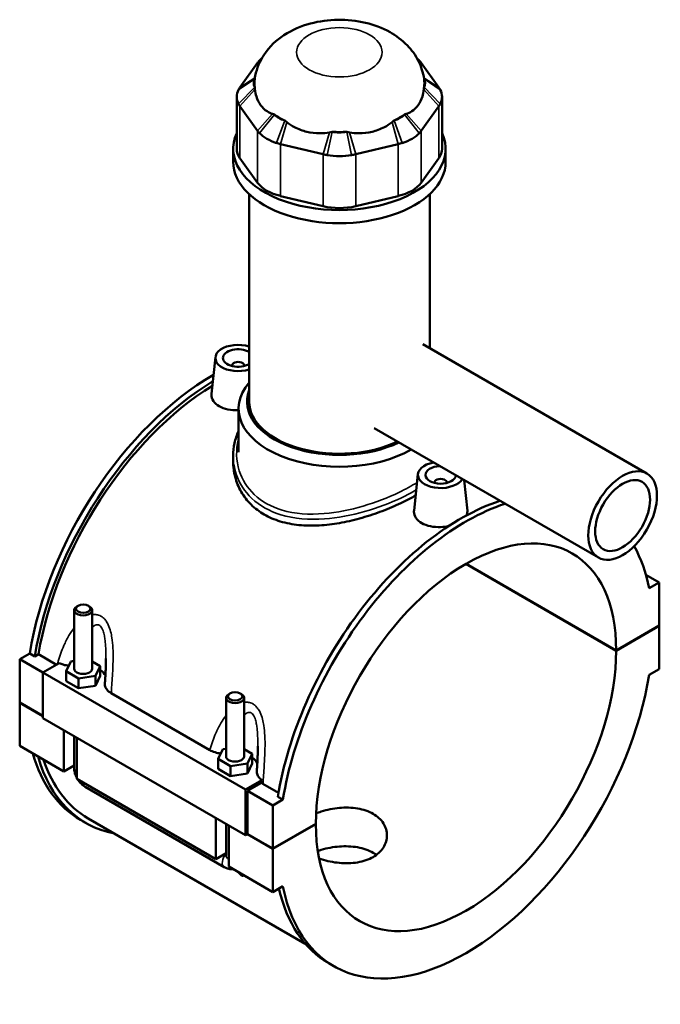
# Model space of a CAD drawing. Header units: millimetres. Extents: x -255 to 976, y -117 to 1166.
# Tile 8 of 9: x -112 to 99, y 842 to 1166. Entities that reach past the tile are written whole.
import ezdxf

# ---------------------------------------------------------------- set-up
doc = ezdxf.new("R2010")
doc.units = ezdxf.units.MM
doc.layers.add('Visible (ANSI)', color=7, linetype='Continuous', lineweight=50)
doc.layers.add('Visible Narrow (ANSI)', color=7, linetype='Continuous', lineweight=35)

msp = doc.modelspace()

# ---------------------------------------------------------------- linework, layer by layer
at = {"layer": 'Visible (ANSI)'}
for p, q in [((-33.26, 1151.83), (-39.07, 1143.73)), ((26.49, 1143.73), (20.68, 1151.83)), ((-40.14, 1140.64), (-40.14, 1123.53)), ((27.55, 1140.64), (27.55, 1123.53)), ((-39.07, 1137.54), (-33.26, 1129.44)), ((20.68, 1129.44), (26.49, 1137.54)), ((-41.29, 1119.2), (-41.29, 1123.53)), ((-25.68, 1125.07), (-11.65, 1121.71)), ((-0.93, 1121.71), (13.1, 1125.07)), ((28.71, 1119.2), (28.71, 1123.53)), ((-33.26, 1112.34), (-39.07, 1120.44)), ((26.49, 1120.44), (20.68, 1112.34)), ((-36.04, 1040.2), (-36.04, 1108.55)), ((-11.65, 1104.61), (-25.68, 1107.96)), ((13.1, 1107.96), (-0.93, 1104.61)), ((23.46, 1057.83), (23.46, 1108.55)), ((21.16, 1059.15), (95.05, 1016.5)), ((-47.15, 1054.84), (-48.45, 1042.8)), ((-41.67, 1052.12), (-41.67, 1051.92)), ((-37.67, 1052.12), (-37.67, 1051.92)), ((-39.54, 1023.58), (-39.54, 1037.91)), ((5.16, 1031.44), (79.05, 988.78)), ((-41.29, 1022.34), (-41.29, 1020.39)), ((19.6, 1016.3), (18.31, 1004.26)), ((25.08, 1013.39), (25.08, 1013.58)), ((29.08, 1013.39), (29.08, 1013.58)), ((34.78, 1014.34), (35.87, 1004.22)), ((84.92, 958.1), (35.39, 986.7)), ((35.46, 986.74), (84.92, 958.18)), ((94.7, 983.11), (99.07, 980.6)), ((99.07, 980.6), (95.77, 978.69)), ((99.07, 966.35), (99.07, 980.6)), ((-93.72, 971.46), (-93.72, 952.18)), ((-92.42, 972.93), (-92.84, 972.69)), ((-89.02, 972.93), (-88.6, 972.69)), ((-87.72, 971.46), (-87.72, 952.18)), ((84.92, 958.18), (99.07, 966.35)), ((99.07, 966.27), (84.92, 958.1)), ((99, 966.31), (99.07, 966.27)), ((99.07, 952.02), (99.07, 966.27)), ((-111.65, 955.28), (-108.35, 957.19)), ((-111.65, 955.28), (-104.01, 950.87)), ((-111.65, 941.04), (-111.65, 955.28)), ((-106.68, 956.23), (-108.35, 957.19)), ((-105.45, 956.94), (-106.68, 956.23)), ((-99.48, 953.49), (-105.45, 956.94)), ((-96.3, 951.32), (-94.8, 954.54)), ((-94.8, 954.54), (-93.72, 954.71)), ((-87.72, 954.53), (-85.14, 953.04)), ((-98.6, 954), (-104.01, 950.87)), ((-104.01, 950.87), (-37.26, 912.34)), ((-104.01, 950.87), (-104.01, 935.81)), ((-96.3, 948.05), (-96.3, 951.32)), ((-92.22, 948.96), (-96.3, 951.32)), ((-85.14, 953.04), (-86.64, 949.82)), ((-85.14, 949.78), (-85.14, 953.04)), ((95.77, 950.11), (99.07, 952.02)), ((-96.3, 948.05), (-92.22, 945.7)), ((-86.64, 949.82), (-92.22, 948.96)), ((-92.22, 945.7), (-92.22, 948.96)), ((-86.64, 946.56), (-86.64, 949.82)), ((-86.64, 946.56), (-85.14, 949.78)), ((-92.22, 945.7), (-86.64, 946.56)), ((-81.49, 944.1), (-49, 925.34)), ((-43.66, 923.28), (-43.66, 942.56)), ((-42.35, 944.03), (-42.78, 943.78)), ((-38.96, 944.03), (-38.54, 943.78)), ((-37.66, 923.28), (-37.66, 942.56)), ((-111.65, 941.04), (-104.01, 936.63)), ((-111.65, 940.95), (-111.58, 941)), ((-111.65, 926.71), (-111.65, 940.95)), ((-104.01, 936.55), (-111.65, 940.95)), ((-104.01, 935.81), (-37.26, 897.27)), ((-97.08, 918.3), (-97.08, 931.81)), ((-93.72, 929.87), (-93.72, 919.52)), ((-92.84, 929.36), (-92.84, 915.85)), ((-111.65, 926.71), (-97.08, 918.3)), ((-46.23, 922.41), (-44.74, 925.63)), ((-44.74, 925.63), (-43.66, 925.8)), ((-37.66, 925.63), (-35.08, 924.14)), ((-46.23, 919.15), (-46.23, 922.41)), ((-42.15, 920.06), (-46.23, 922.41)), ((-35.08, 924.14), (-36.58, 920.92)), ((-35.08, 920.87), (-35.08, 924.14)), ((-93.72, 920.24), (-97.08, 918.3)), ((-46.23, 919.15), (-42.15, 916.79)), ((-36.58, 920.92), (-42.15, 920.06)), ((-42.15, 916.79), (-42.15, 920.06)), ((-36.58, 917.65), (-36.58, 920.92)), ((-36.58, 917.65), (-35.08, 920.87)), ((-92.84, 915.85), (-47.02, 889.39)), ((-42.15, 916.79), (-36.58, 917.65)), ((-37.26, 912.34), (-31.85, 915.46)), ((-90.1, 913.25), (-44.28, 886.79)), ((-37.26, 897.27), (-37.26, 912.34)), ((-31.99, 914.56), (-36.56, 911.93)), ((-36.56, 911.93), (-28.21, 907.11)), ((-36.56, 911.93), (-36.56, 897.68)), ((-26.36, 911.28), (-31.49, 914.24)), ((-24.91, 909.02), (-28.21, 907.11)), ((-24.91, 909.02), (-26.58, 909.98)), ((-28.21, 907.11), (-28.21, 892.86)), ((-89.9, 901.34), (-91.57, 902.3)), ((-89.04, 902.82), (-17.52, 861.52)), ((-47.02, 889.39), (-47.02, 902.91)), ((-43.66, 890.62), (-43.66, 900.96)), ((-42.78, 900.46), (-42.78, 886.94)), ((-28.21, 892.86), (-14.07, 901.03)), ((-14.07, 900.95), (-28.21, 892.78)), ((-14.14, 900.99), (-14.07, 900.95)), ((-36.56, 897.68), (-37.26, 897.27)), ((-28.21, 892.78), (-36.63, 897.64)), ((-36.56, 897.68), (-28.21, 892.86)), ((-28.21, 892.78), (-28.21, 878.53)), ((-43.66, 891.33), (-47.02, 889.39)), ((-42.78, 886.94), (-28.21, 878.53)), ((-28.21, 878.53), (-24.91, 880.44)), ((-8.13, 854.13), (-9.8, 855.09))]:
    msp.add_line(p, q, dxfattribs=at)
for centre, major_axis, start_param, end_param in [((-20.33, 1148.74), (-14, 0), 5.683118, 5.787188), ((7.74, 1148.74), (-14, 0), 3.63759, 3.74166), ((-26.14, 1145.21), (-8.4, 0), 5.993842, 6.572586), ((-6.29, 1145.21), (-28, 0), 6.201233, 6.368904), ((13.55, 1145.21), (8.4, 0), 5.993785, 6.572529), ((-6.29, 1145.21), (28, 0), 6.197467, 6.365137), ((-26.14, 1140.64), (-14, 0), 5.993785, 6.572586), ((13.55, 1140.64), (14, 0), 5.993785, 6.572586), ((-20.33, 1137.11), (-8.4, 0), 0.495998, 1.074799), ((-6.29, 1145.21), (28, 0), 3.841273, 4.012709), ((7.74, 1137.11), (-8.4, 0), 2.066794, 2.645595), ((-6.29, 1145.21), (28, 0), 5.412069, 5.583505), ((-6.29, 1123.53), (-35, 0), 6.025738, 9.682225), ((-20.33, 1132.53), (14, 0), 3.63759, 4.216391), ((-6.29, 1133.75), (-8.4, 0), 1.281396, 1.860197), ((-6.29, 1145.21), (28, 0), 4.626671, 4.798107), ((7.74, 1132.53), (14, 0), 5.208387, 5.787188), ((-26.14, 1123.53), (-14, 0), 0, 0.392699), ((13.55, 1123.53), (14, 0), 5.890486, 6.283185), ((-6.29, 1129.18), (14, 0), 4.422988, 5.001789), ((-6.29, 1119.2), (-35, 0), 0, 3.141593), ((-20.33, 1115.43), (-14, 0), 0.392699, 1.178097), ((7.74, 1115.43), (-14, 0), 1.963495, 2.748894), ((-6.29, 1112.07), (-14, 0), 1.178097, 1.963495), ((-39.67, 1054.57), (-7.5, 0), 4.207864, 8.358507), ((-39.67, 1054.57), (-5, 0), 3.901227, 8.665144), ((-39.67, 1052.12), (-2, 0), 2.963882, 6.460896), ((-48.01, 977.74), (-43.55, -75.44), 3.923243, 5.295511), ((-46.34, 976.77), (43.55, 75.44), 0.812374, 2.153918), ((-46.34, 976.77), (-42.7, -73.96), 3.957162, 5.291407), ((-6.29, 1037.91), (-33.25, 0), 5.820231, 8.64457), ((-6.29, 1040.2), (-30.45, 0), 6.06835, 8.552986), ((-6.29, 1040.2), (-29.75, 0), 0, 2.267763), ((27.08, 1016.03), (-7.5, 0), 5.031383, 9.105784), ((27.08, 1016.03), (5, 0), 1.615885, 6.238097), ((27.08, 1013.58), (-2, 0), 2.963882, 6.460896), ((33.76, 930.53), (43.55, 75.44), 0.575104, 2.153918), ((35.43, 929.56), (-43.55, -75.44), 3.716696, 5.295511), ((35.43, 929.56), (35, 60.62), 5.498501, 8.638666), ((35.43, 929.56), (43.55, 75.44), 5.700064, 5.948469), ((-90.72, 971.46), (3, 0), 2.356194, 7.068583), ((35.43, 929.56), (-35, -60.62), 5.498501, 8.638666), ((-90.72, 952.18), (-3, 0), 0, 3.141593), ((-90.72, 948.92), (7.5, 0), 0.223039, 0.732403), ((35.43, 929.56), (-43.55, -75.44), 5.700064, 8.437103), ((-40.66, 942.56), (3, 0), 2.356194, 7.068583), ((-48.01, 977.74), (-43.55, -75.44), 5.772973, 6.283185), ((-46.34, 976.77), (-43.55, -75.44), 5.772973, 6.48154), ((-46.34, 976.77), (-42.7, -73.96), 5.809939, 6.283185), ((-40.66, 923.28), (-3, 0), 0, 3.141593), ((-40.66, 920.01), (7.5, 0), 0.223039, 0.732403), ((33.76, 930.53), (-43.55, -75.44), 5.727803, 6.283185)]:
    msp.add_ellipse(centre, major_axis=major_axis, ratio=0.57735, start_param=start_param, end_param=end_param, dxfattribs=at)
for centre, major_axis in [((87.05, 1002.64), (8, 13.86)), ((87.05, 1002.64), (6.4, 11.09)), ((-90.72, 971.95), (-2.4, 0)), ((-40.66, 943.05), (-2.4, 0))]:
    msp.add_ellipse(centre, major_axis=major_axis, ratio=0.57735, dxfattribs=at)
for points, knots in [([(21.61, 1146.53), (21.31, 1148.64), (20.66, 1150.64), (18.77, 1154.42), (17.49, 1156.13), (14.33, 1159.41), (12.39, 1160.81), (7.8, 1163.39), (5.09, 1164.38), (-0.67, 1165.75), (-3.74, 1166.07), (-9.85, 1165.99), (-12.89, 1165.59), (-18.86, 1163.99), (-21.79, 1162.79), (-26.98, 1159.38), (-29.32, 1157.29), (-32.48, 1152.47), (-33.51, 1150.12), (-34.09, 1147.22), (-34.15, 1146.88), (-34.2, 1146.53)], [5.579739, 5.579739, 5.579739, 5.579739, 5.778492, 5.778492, 6.005516, 6.005516, 6.296732, 6.296732, 6.676703, 6.676703, 7.091657, 7.091657, 7.50391, 7.50391, 7.918492, 7.918492, 8.278544, 8.278544, 8.525026, 8.525026, 8.557428, 8.557428, 8.557428, 8.557428]), ([(-32.64, 1152.59), (-32.75, 1152.46), (-32.86, 1152.34), (-33.07, 1152.09), (-33.17, 1151.96), (-33.26, 1151.83)], [0.2894005, 0.2894005, 0.2894005, 0.2894005, 0.3410498, 0.3410498, 0.3926991, 0.3926991, 0.3926991, 0.3926991]), ([(20.68, 1151.83), (20.58, 1151.96), (20.49, 1152.09), (20.28, 1152.34), (20.17, 1152.46), (20.05, 1152.59)], [-0.3926991, -0.3926991, -0.3926991, -0.3926991, -0.3410498, -0.3410498, -0.2894005, -0.2894005, -0.2894005, -0.2894005]), ([(-39.07, 1143.73), (-39.17, 1143.6), (-39.25, 1143.47), (-39.41, 1143.21), (-39.49, 1143.08), (-39.56, 1142.94)], [-0.3926991, -0.3926991, -0.3926991, -0.3926991, -0.3410498, -0.3410498, -0.2894005, -0.2894005, -0.2894005, -0.2894005]), ([(-34.12, 1143.1), (-34.03, 1142.28), (-33.87, 1141.47), (-33.29, 1139.64), (-32.8, 1138.67), (-32.24, 1137.9), (-31.69, 1137.12), (-30.97, 1136.41), (-29.58, 1135.49), (-28.95, 1135.2), (-28.31, 1135)], [-0.735013, -0.735013, -0.735013, -0.735013, -0.434677, -0.434677, 0, 0, 0, 0.434677, 0.434677, 0.735013, 0.735013, 0.735013, 0.735013]), ([(15.72, 1135), (16.37, 1135.2), (16.99, 1135.49), (18.39, 1136.41), (19.11, 1137.12), (19.66, 1137.9), (20.21, 1138.67), (20.71, 1139.64), (21.28, 1141.47), (21.45, 1142.28), (21.54, 1143.1)], [-0.735013, -0.735013, -0.735013, -0.735013, -0.434677, -0.434677, 0, 0, 0, 0.434677, 0.434677, 0.735013, 0.735013, 0.735013, 0.735013]), ([(26.97, 1142.94), (26.9, 1143.08), (26.83, 1143.21), (26.67, 1143.47), (26.58, 1143.6), (26.49, 1143.73)], [0.2894005, 0.2894005, 0.2894005, 0.2894005, 0.3410498, 0.3410498, 0.3926991, 0.3926991, 0.3926991, 0.3926991]), ([(-39.56, 1138.33), (-39.49, 1138.2), (-39.41, 1138.06), (-39.25, 1137.8), (-39.17, 1137.67), (-39.07, 1137.54)], [0.2894005, 0.2894005, 0.2894005, 0.2894005, 0.3410498, 0.3410498, 0.3926991, 0.3926991, 0.3926991, 0.3926991]), ([(26.49, 1137.54), (26.58, 1137.67), (26.67, 1137.8), (26.83, 1138.06), (26.9, 1138.2), (26.97, 1138.33)], [-0.3926991, -0.3926991, -0.3926991, -0.3926991, -0.3410498, -0.3410498, -0.2894005, -0.2894005, -0.2894005, -0.2894005]), ([(-33.26, 1129.44), (-33.17, 1129.31), (-33.07, 1129.19), (-32.86, 1128.93), (-32.75, 1128.81), (-32.64, 1128.69)], [-0.3926991, -0.3926991, -0.3926991, -0.3926991, -0.3410498, -0.3410498, -0.2894005, -0.2894005, -0.2894005, -0.2894005]), ([(-23.63, 1132.3), (-22.86, 1131.69), (-22.01, 1131.12), (-19.79, 1129.95), (-18.38, 1129.44), (-17.04, 1129.12), (-15.7, 1128.8), (-14.2, 1128.61), (-11.64, 1128.64), (-10.6, 1128.75), (-9.6, 1128.94)], [-0.735013, -0.735013, -0.735013, -0.735013, -0.434677, -0.434677, 0, 0, 0, 0.434677, 0.434677, 0.735013, 0.735013, 0.735013, 0.735013]), ([(-2.99, 1128.94), (-1.99, 1128.75), (-0.94, 1128.64), (1.62, 1128.61), (3.12, 1128.8), (4.46, 1129.12), (5.8, 1129.44), (7.21, 1129.95), (9.42, 1131.12), (10.28, 1131.69), (11.05, 1132.3)], [-0.735013, -0.735013, -0.735013, -0.735013, -0.434677, -0.434677, 0, 0, 0, 0.434677, 0.434677, 0.735013, 0.735013, 0.735013, 0.735013]), ([(20.05, 1128.69), (20.17, 1128.81), (20.28, 1128.93), (20.49, 1129.19), (20.58, 1129.31), (20.68, 1129.44)], [0.2894005, 0.2894005, 0.2894005, 0.2894005, 0.3410498, 0.3410498, 0.3926991, 0.3926991, 0.3926991, 0.3926991]), ([(-26.99, 1125.43), (-26.78, 1125.36), (-26.56, 1125.3), (-26.13, 1125.18), (-25.91, 1125.12), (-25.68, 1125.07)], [0.2894005, 0.2894005, 0.2894005, 0.2894005, 0.3410498, 0.3410498, 0.3926991, 0.3926991, 0.3926991, 0.3926991]), ([(13.1, 1125.07), (13.32, 1125.12), (13.54, 1125.18), (13.98, 1125.3), (14.19, 1125.36), (14.4, 1125.43)], [-0.3926991, -0.3926991, -0.3926991, -0.3926991, -0.3410498, -0.3410498, -0.2894005, -0.2894005, -0.2894005, -0.2894005]), ([(-11.65, 1121.71), (-11.43, 1121.66), (-11.2, 1121.61), (-10.75, 1121.51), (-10.52, 1121.47), (-10.29, 1121.43)], [-0.3926991, -0.3926991, -0.3926991, -0.3926991, -0.3410498, -0.3410498, -0.2894005, -0.2894005, -0.2894005, -0.2894005]), ([(-2.3, 1121.43), (-2.07, 1121.47), (-1.84, 1121.51), (-1.38, 1121.61), (-1.16, 1121.66), (-0.93, 1121.71)], [0.2894005, 0.2894005, 0.2894005, 0.2894005, 0.3410498, 0.3410498, 0.3926991, 0.3926991, 0.3926991, 0.3926991]), ([(-39.54, 1037.39), (-39.59, 1037.39), (-39.63, 1037.39), (-40.78, 1037.34), (-41.96, 1037.41), (-44.13, 1037.85), (-45.12, 1038.23), (-46.68, 1039.13), (-47.36, 1039.72), (-48.25, 1041.04), (-48.47, 1041.77), (-48.46, 1042.57), (-48.46, 1042.69), (-48.44, 1042.8)], [1.976165, 1.976165, 1.976165, 1.976165, 1.989476, 1.989476, 2.321287, 2.321287, 2.653097, 2.653097, 2.984908, 2.984908, 3.316719, 3.316719, 3.371457, 3.371457, 3.371457, 3.371457]), ([(-41.29, 1022.34), (-41.29, 1023.75), (-41.14, 1025.15), (-40.55, 1027.88), (-40.12, 1029.19), (-39.54, 1030.46)], [24.017455, 24.017455, 24.017455, 24.017455, 24.558832, 24.558832, 25.086022, 25.086022, 25.086022, 25.086022]), ([(18.85, 1009.32), (18.72, 1009.24), (18.59, 1009.17), (16.88, 1008.18), (15.11, 1007.26), (11.26, 1005.48), (9.19, 1004.61), (4.87, 1003.03), (2.63, 1002.3), (-1.86, 1001.07), (-4.12, 1000.56), (-8.47, 999.8), (-10.72, 999.52), (-15.22, 999.27), (-17.46, 999.3), (-21.77, 999.72), (-23.84, 1000.12), (-27.69, 1001.29), (-29.47, 1002.06), (-32.62, 1003.88), (-34.08, 1004.98), (-36.66, 1007.52), (-37.77, 1008.96), (-39.54, 1012.05), (-40.21, 1013.7), (-41.09, 1017.05), (-41.29, 1018.75), (-41.29, 1020.39)], [5.286964, 5.286964, 5.286964, 5.286964, 5.342673, 5.342673, 6.010131, 6.010131, 6.67759, 6.67759, 7.345048, 7.345048, 8.012507, 8.012507, 8.680716, 8.680716, 9.348926, 9.348926, 10.017136, 10.017136, 10.685346, 10.685346, 11.353555, 11.353555, 12.021765, 12.021765, 12.689975, 12.689975, 13.358185, 13.358185, 13.358185, 13.358185]), ([(29.78, 999.21), (28.89, 999.01), (27.96, 998.88), (25.97, 998.8), (24.79, 998.87), (22.62, 999.32), (21.63, 999.69), (20.85, 1000.14), (20.07, 1000.59), (19.39, 1001.18), (18.5, 1002.5), (18.28, 1003.24), (18.29, 1004.03), (18.29, 1004.15), (18.31, 1004.26)], [4.377144, 4.377144, 4.377144, 4.377144, 4.642574, 4.642574, 4.974384, 4.974384, 5.306195, 5.306195, 5.306195, 5.638006, 5.638006, 5.969816, 5.969816, 6.024554, 6.024554, 6.024554, 6.024554]), ([(35.87, 1004.22), (35.88, 1004.12), (35.88, 1004.02), (35.88, 1003.51), (35.77, 1003.08), (35.54, 1002.65)], [3.2635028, 3.2635028, 3.2635028, 3.2635028, 3.3167189, 3.3167189, 3.549989, 3.549989, 3.549989, 3.549989]), ([(-83.22, 955.53), (-83.22, 955), (-83.23, 954.45), (-83.25, 953.35), (-83.27, 952.8), (-83.31, 951.69), (-83.34, 951.13), (-83.4, 950.01), (-83.43, 949.45), (-83.5, 948.33), (-83.53, 947.77), (-83.57, 947.21)], [4.8280793, 4.8280793, 4.8280793, 4.8280793, 5.0097822, 5.0097822, 5.191485, 5.191485, 5.3731879, 5.3731879, 5.5548908, 5.5548908, 5.7365936, 5.7365936, 5.7365936, 5.7365936]), ([(-98.6, 954), (-98.19, 953.8), (-97.75, 953.64), (-96.7, 953.33), (-96.09, 953.21), (-95.46, 953.13)], [-0.6688844, -0.6688844, -0.6688844, -0.6688844, -0.5094651, -0.5094651, -0.3158318, -0.3158318, -0.3158318, -0.3158318]), ([(-83.57, 947.21), (-83.58, 947.03), (-83.57, 946.85), (-83.48, 946.23), (-83.29, 945.79), (-82.63, 944.9), (-82.12, 944.46), (-81.49, 944.1)], [-0.5957514, -0.5957514, -0.5957514, -0.5957514, -0.502962, -0.502962, -0.2709439, -0.2709439, 0, 0, 0, 0]), ([(-49, 925.34), (-48.5, 925.05), (-47.91, 924.8), (-46.68, 924.43), (-46.05, 924.3), (-45.39, 924.23)], [-0.7324522, -0.7324522, -0.7324522, -0.7324522, -0.5161379, -0.5161379, -0.315832, -0.315832, -0.315832, -0.315832]), ([(-33.16, 926.63), (-33.16, 926.09), (-33.16, 925.55), (-33.19, 924.45), (-33.21, 923.9), (-33.25, 922.79), (-33.28, 922.23), (-33.33, 921.11), (-33.37, 920.55), (-33.43, 919.43), (-33.47, 918.87), (-33.5, 918.3)], [4.8280793, 4.8280793, 4.8280793, 4.8280793, 5.0097822, 5.0097822, 5.191485, 5.191485, 5.3731879, 5.3731879, 5.5548908, 5.5548908, 5.7365936, 5.7365936, 5.7365936, 5.7365936]), ([(-93.72, 919.52), (-93.72, 918.99), (-93.65, 918.49), (-93.41, 917.51), (-93.25, 917.04), (-92.98, 916.46), (-92.91, 916.32), (-92.84, 916.19)], [1.5707963, 1.5707963, 1.5707963, 1.5707963, 1.8849556, 1.8849556, 2.1991149, 2.1991149, 2.2930913, 2.2930913, 2.2930913, 2.2930913]), ([(-92.54, 915.67), (-92.46, 915.55), (-92.38, 915.43), (-92.01, 914.9), (-91.69, 914.52), (-90.96, 913.83), (-90.56, 913.51), (-90.1, 913.25)], [2.4192976, 2.4192976, 2.4192976, 2.4192976, 2.5132741, 2.5132741, 2.8274334, 2.8274334, 3.1415927, 3.1415927, 3.1415927, 3.1415927]), ([(-33.5, 918.3), (-33.51, 918.14), (-33.51, 917.97), (-33.43, 917.38), (-33.26, 916.95), (-32.7, 916.16), (-32.32, 915.79), (-31.85, 915.46)], [-0.5824213, -0.5824213, -0.5824213, -0.5824213, -0.4964102, -0.4964102, -0.2713217, -0.2713217, -0.0501685, -0.0501685, -0.0501685, -0.0501685]), ([(-13.98, 904.49), (-13.43, 904.7), (-12.87, 904.89), (-11.32, 905.37), (-10.31, 905.63), (-8.29, 906.03), (-7.27, 906.18), (-5.31, 906.36), (-4.29, 906.4), (-2.27, 906.35), (-1.27, 906.26), (0.66, 905.94), (1.59, 905.71), (3.31, 905.11), (4.1, 904.75), (4.8, 904.35)], [7.528034, 7.528034, 7.528034, 7.528034, 7.706573, 7.706573, 8.002968, 8.002968, 8.299362, 8.299362, 8.595783, 8.595783, 8.892204, 8.892204, 9.188625, 9.188625, 9.485046, 9.485046, 9.485046, 9.485046]), ([(4.8, 904.35), (5.49, 903.95), (6.15, 903.47), (7.3, 902.41), (7.8, 901.82), (8.6, 900.56), (8.9, 899.9), (9.29, 898.56), (9.39, 897.88), (9.39, 896.56), (9.29, 895.88), (8.9, 894.54), (8.6, 893.87), (7.8, 892.62), (7.3, 892.03), (6.15, 890.97), (5.49, 890.5), (4.1, 889.69), (3.31, 889.33), (1.59, 888.74), (0.66, 888.5), (-1.27, 888.18), (-2.27, 888.09), (-4.29, 888.03), (-5.31, 888.07), (-7.27, 888.26), (-8.29, 888.4), (-10.31, 888.81), (-11.32, 889.07), (-12.51, 889.44), (-12.74, 889.51), (-12.96, 889.59)], [0, 0, 0, 0, 0.296421, 0.296421, 0.592842, 0.592842, 0.889263, 0.889263, 1.185683, 1.185683, 1.482078, 1.482078, 1.778472, 1.778472, 2.074867, 2.074867, 2.371261, 2.371261, 2.667656, 2.667656, 2.96405, 2.96405, 3.260445, 3.260445, 3.556839, 3.556839, 3.85326, 3.85326, 4.149681, 4.149681, 4.21951, 4.21951, 4.21951, 4.21951]), ([(4.8, 891.51), (4.1, 891.91), (3.31, 892.27), (1.59, 892.88), (0.67, 893.12), (-1.26, 893.47), (-2.27, 893.58), (-4.29, 893.66), (-5.31, 893.64), (-7.27, 893.49), (-8.29, 893.36), (-10.31, 892.99), (-11.32, 892.75), (-12.67, 892.35), (-13.05, 892.23), (-13.42, 892.1)], [0, 0, 0, 0, 0.296051, 0.296051, 0.592103, 0.592103, 0.888154, 0.888154, 1.184206, 1.184206, 1.480246, 1.480246, 1.776285, 1.776285, 1.893715, 1.893715, 1.893715, 1.893715]), ([(-44.28, 886.79), (-43.82, 886.53), (-43.31, 886.31), (-42.3, 886.11), (-41.84, 886.08), (-41.37, 886.13)], [3.1415927, 3.1415927, 3.1415927, 3.1415927, 3.4557519, 3.4557519, 3.6781723, 3.6781723, 3.6781723, 3.6781723]), ([(-37.84, 884.09), (-37.86, 884.07), (-37.89, 884.04), (-37.97, 883.96), (-38.05, 883.92), (-38.2, 883.92), (-38.26, 883.92), (-38.39, 883.96), (-38.46, 883.99), (-38.61, 884.08), (-38.69, 884.14), (-38.85, 884.26), (-38.93, 884.34), (-39.17, 884.57), (-39.32, 884.74), (-39.51, 884.97), (-39.56, 885.04), (-39.61, 885.12)], [1.8317882, 1.8317882, 1.8317882, 1.8317882, 1.8590389, 1.8590389, 1.9229368, 1.9229368, 1.9548857, 1.9548857, 1.9868347, 1.9868347, 2.0187836, 2.0187836, 2.0507326, 2.0507326, 2.1146305, 2.1146305, 2.1418811, 2.1418811, 2.1418811, 2.1418811])]:
    msp.add_open_spline(points, degree=3, knots=knots, dxfattribs=at)
for points in [[(-34.19, 1143.83), (-34.17, 1143.59), (-34.15, 1143.35), (-34.12, 1143.1)], [(21.54, 1143.1), (21.57, 1143.35), (21.59, 1143.59), (21.61, 1143.83)], [(-28.31, 1135), (-28.11, 1134.94), (-27.91, 1134.87), (-27.71, 1134.8)], [(-24.32, 1132.84), (-24.09, 1132.67), (-23.86, 1132.49), (-23.63, 1132.3)], [(11.05, 1132.3), (11.28, 1132.49), (11.51, 1132.67), (11.74, 1132.84)], [(15.13, 1134.8), (15.33, 1134.87), (15.53, 1134.94), (15.72, 1135)], [(-9.6, 1128.94), (-9.29, 1129), (-8.99, 1129.06), (-8.69, 1129.1)], [(-3.89, 1129.1), (-3.59, 1129.06), (-3.29, 1129), (-2.99, 1128.94)], [(-31.85, 915.46), (-31.9, 915.16), (-31.95, 914.86), (-31.99, 914.56)], [(-31.49, 914.24), (-31.67, 914.34), (-31.84, 914.45), (-31.99, 914.56)], [(5.88, 890.8), (5.53, 891.06), (5.17, 891.29), (4.8, 891.51)]]:
    msp.add_open_spline(points, degree=3, dxfattribs=at)
at = {"layer": 'Visible Narrow (ANSI)'}
for p, q in [((-33.26, 1151.83), (-32.35, 1152.42)), ((-32.64, 1152.59), (-32.09, 1152.92)), ((19.5, 1152.92), (20.05, 1152.59)), ((19.77, 1152.42), (20.68, 1151.83)), ((-34.19, 1146.59), (-39.56, 1142.94)), ((-34.14, 1146.91), (-39.07, 1143.73)), ((26.49, 1143.73), (21.56, 1146.91)), ((26.97, 1142.94), (21.61, 1146.59)), ((-39.56, 1138.33), (-34.19, 1143.83)), ((-39.07, 1137.54), (-34.12, 1143.1)), ((21.54, 1143.1), (26.49, 1137.54)), ((21.61, 1143.83), (26.97, 1138.33)), ((-39.07, 1120.44), (-39.07, 1137.54)), ((26.49, 1137.54), (26.49, 1120.44)), ((-28.31, 1135), (-33.26, 1129.44)), ((-27.71, 1134.8), (-32.64, 1128.69)), ((-26.99, 1125.43), (-24.32, 1132.84)), ((11.74, 1132.84), (14.4, 1125.43)), ((20.05, 1128.69), (15.13, 1134.8)), ((20.68, 1129.44), (15.72, 1135)), ((-33.26, 1129.44), (-33.26, 1112.34)), ((-25.68, 1125.07), (-23.63, 1132.3)), ((11.05, 1132.3), (13.1, 1125.07)), ((20.68, 1112.34), (20.68, 1129.44)), ((-9.6, 1128.94), (-11.65, 1121.71)), ((-8.69, 1129.1), (-10.29, 1121.43)), ((-2.3, 1121.43), (-3.89, 1129.1)), ((-0.93, 1121.71), (-2.99, 1128.94)), ((-25.68, 1107.96), (-25.68, 1125.07)), ((13.1, 1125.07), (13.1, 1107.96)), ((-11.65, 1121.71), (-11.65, 1104.61)), ((-0.93, 1104.61), (-0.93, 1121.71))]:
    msp.add_line(p, q, dxfattribs=at)
msp.add_ellipse((-6.29, 1155.33), major_axis=(-14.09, 0), ratio=0.57735, dxfattribs=at)
for centre, major_axis, start_param, end_param in [((-90.72, 919.52), (-3, 0), 0, 0.785398), ((-88.6, 915.85), (-1.5, -2.6), 5.497787, 6.283185), ((-42.78, 889.39), (-1.5, -2.6), 4.354069, 6.283185), ((-40.66, 890.62), (-3, 0), 0, 0.785398)]:
    msp.add_ellipse(centre, major_axis=major_axis, ratio=0.57735, start_param=start_param, end_param=end_param, dxfattribs=at)
for points, knots in [([(19.3, 1013.56), (17.53, 1012.43), (15.51, 1011.32), (9.73, 1008.55), (5.7, 1006.99), (-2.7, 1004.53), (-7.06, 1003.64), (-16.22, 1002.87), (-21, 1003.18), (-28.77, 1005.5), (-31.92, 1007.26), (-36.68, 1011.8), (-38.35, 1014.51), (-40.35, 1020.76), (-40.45, 1024.36), (-39.56, 1027.79), (-39.55, 1027.82), (-39.54, 1027.85)], [15.744223, 15.744223, 15.744223, 15.744223, 16.551878, 16.551878, 17.856383, 17.856383, 19.162455, 19.162455, 20.667883, 20.667883, 21.963598, 21.963598, 23.205133, 23.205133, 24.634596, 24.634596, 24.647008, 24.647008, 24.647008, 24.647008]), ([(-41.29, 1022.34), (-41.29, 1020.31), (-40.96, 1018.28), (-39.32, 1013.35), (-37.56, 1010.57), (-32.59, 1005.89), (-29.31, 1004.05), (-21.23, 1001.59), (-16.29, 1001.2), (-6.81, 1001.88), (-2.3, 1002.74), (6.36, 1005.18), (10.52, 1006.76), (15.92, 1009.33), (17.55, 1010.19), (19.04, 1011.08)], [-24.017455, -24.017455, -24.017455, -24.017455, -23.205133, -23.205133, -21.963598, -21.963598, -20.667883, -20.667883, -19.162455, -19.162455, -17.856383, -17.856383, -16.551878, -16.551878, -15.931182, -15.931182, -15.931182, -15.931182]), ([(-81.49, 944.1), (-81.47, 944.25), (-81.46, 944.4), (-81.31, 946.51), (-81.16, 948.5), (-80.97, 951.89), (-80.91, 953.28), (-80.85, 956.12), (-80.86, 957.58), (-80.99, 960.14), (-81.09, 961.25), (-81.37, 963.04), (-81.51, 963.72), (-81.88, 965.16), (-82.14, 965.91), (-82.67, 967.06), (-82.92, 967.5), (-83.47, 968.28), (-83.77, 968.62), (-84.33, 969.12), (-84.59, 969.31), (-84.86, 969.46), (-85.12, 969.62), (-85.4, 969.74), (-86.07, 969.95), (-86.47, 970.01), (-87.15, 970.02), (-87.44, 970), (-87.72, 969.95)], [-5.855929, -5.855929, -5.855929, -5.855929, -5.810695, -5.810695, -5.231693, -5.231693, -4.838164, -4.838164, -4.431735, -4.431735, -4.119097, -4.119097, -3.918272, -3.918272, -3.68446, -3.68446, -3.525267, -3.525267, -3.372519, -3.372519, -3.259124, -3.259124, -3.259124, -3.145728, -3.145728, -2.992981, -2.992981, -2.88528, -2.88528, -2.88528, -2.88528]), ([(-93.72, 965.62), (-94.34, 964.82), (-94.9, 963.96), (-96.04, 962.02), (-96.6, 960.92), (-97.83, 958.12), (-98.44, 956.4), (-99.05, 954.32), (-99.15, 953.97), (-99.24, 953.63)], [-2.010445, -2.010445, -2.010445, -2.010445, -1.680084, -1.680084, -1.286555, -1.286555, -0.707553, -0.707553, -0.59436, -0.59436, -0.59436, -0.59436]), ([(-87.72, 965.78), (-87.52, 965.99), (-87.3, 966.18), (-86.88, 966.46), (-86.67, 966.57), (-86.25, 966.68), (-86.04, 966.69), (-85.7, 966.63), (-85.56, 966.57), (-85.42, 966.5), (-85.28, 966.42), (-85.15, 966.31), (-84.85, 966), (-84.7, 965.78), (-84.41, 965.26), (-84.27, 964.96), (-83.99, 964.14), (-83.85, 963.6), (-83.64, 962.53), (-83.56, 962.01), (-83.4, 960.66), (-83.34, 959.79), (-83.24, 957.81), (-83.22, 956.67), (-83.22, 955.53)], [2.671432, 2.671432, 2.671432, 2.671432, 2.833787, 2.833787, 2.992981, 2.992981, 3.145728, 3.145728, 3.259124, 3.259124, 3.259124, 3.372519, 3.372519, 3.525267, 3.525267, 3.68446, 3.68446, 3.918272, 3.918272, 4.119097, 4.119097, 4.431735, 4.431735, 4.828079, 4.828079, 4.828079, 4.828079]), ([(-31.49, 914.24), (-31.46, 914.71), (-31.42, 915.18), (-31.24, 917.6), (-31.1, 919.59), (-30.91, 922.99), (-30.84, 924.38), (-30.79, 927.22), (-30.79, 928.67), (-30.93, 931.24), (-31.03, 932.35), (-31.31, 934.13), (-31.44, 934.82), (-31.82, 936.26), (-32.07, 937.01), (-32.61, 938.16), (-32.86, 938.6), (-33.41, 939.37), (-33.7, 939.72), (-34.27, 940.22), (-34.53, 940.41), (-34.79, 940.56), (-35.06, 940.71), (-35.34, 940.84), (-36.01, 941.05), (-36.41, 941.11), (-37.09, 941.12), (-37.37, 941.09), (-37.66, 941.05)], [-5.95058, -5.95058, -5.95058, -5.95058, -5.810695, -5.810695, -5.231693, -5.231693, -4.838164, -4.838164, -4.431735, -4.431735, -4.119097, -4.119097, -3.918272, -3.918272, -3.68446, -3.68446, -3.525267, -3.525267, -3.372519, -3.372519, -3.259124, -3.259124, -3.259124, -3.145728, -3.145728, -2.992981, -2.992981, -2.88528, -2.88528, -2.88528, -2.88528]), ([(-43.66, 936.71), (-44.28, 935.91), (-44.84, 935.06), (-45.98, 933.12), (-46.53, 932.01), (-47.76, 929.22), (-48.38, 927.49), (-48.93, 925.62), (-48.97, 925.48), (-49, 925.34)], [-2.010445, -2.010445, -2.010445, -2.010445, -1.680084, -1.680084, -1.286555, -1.286555, -0.707553, -0.707553, -0.662319, -0.662319, -0.662319, -0.662319]), ([(-37.66, 936.88), (-37.45, 937.09), (-37.24, 937.27), (-36.82, 937.56), (-36.6, 937.66), (-36.18, 937.78), (-35.98, 937.79), (-35.64, 937.72), (-35.49, 937.67), (-35.35, 937.59), (-35.22, 937.51), (-35.08, 937.41), (-34.79, 937.1), (-34.63, 936.88), (-34.34, 936.36), (-34.21, 936.06), (-33.92, 935.24), (-33.79, 934.7), (-33.58, 933.63), (-33.5, 933.11), (-33.34, 931.75), (-33.27, 930.89), (-33.18, 928.9), (-33.16, 927.77), (-33.16, 926.63)], [2.671432, 2.671432, 2.671432, 2.671432, 2.833787, 2.833787, 2.992981, 2.992981, 3.145728, 3.145728, 3.259124, 3.259124, 3.259124, 3.372519, 3.372519, 3.525267, 3.525267, 3.68446, 3.68446, 3.918272, 3.918272, 4.119097, 4.119097, 4.431735, 4.431735, 4.828079, 4.828079, 4.828079, 4.828079])]:
    msp.add_open_spline(points, degree=3, knots=knots, dxfattribs=at)

doc.saveas('drawing.dxf')
